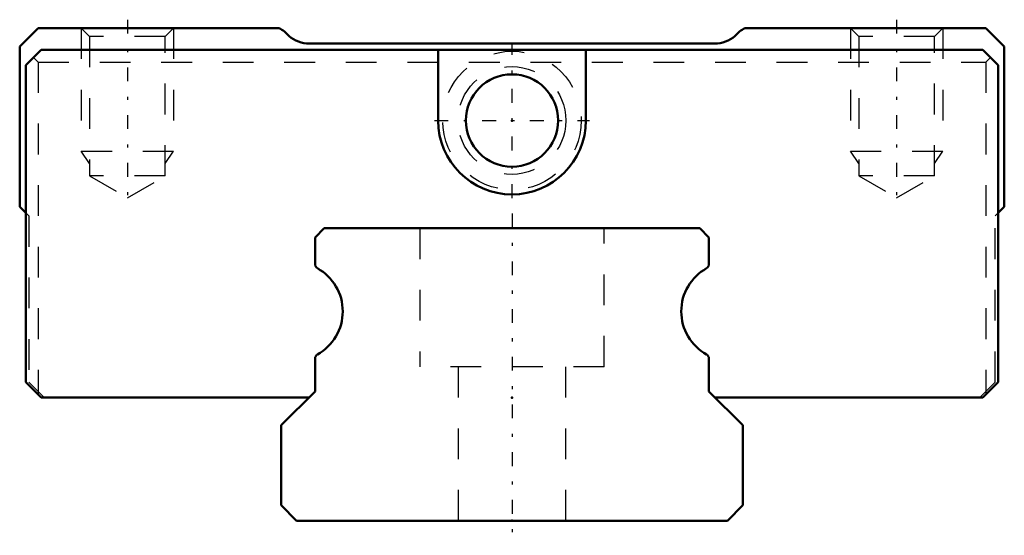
# Model space of a CAD drawing. Header units: millimetres. Extents: x -16 to 16, y -0.5 to 16.3.
import ezdxf

# ---------------------------------------------------------------- set-up
doc = ezdxf.new("R2010")
doc.units = ezdxf.units.MM
doc.linetypes.add('Center', pattern=[1.5, 0.45, -0.5, 0.05, -0.5])
doc.linetypes.add('Dashed', pattern=[2, 1, -1])
for name, color, linetype, lineweight in [('2d ConnectionPoints', 7, 'Continuous', 50), ('AM_0', 7, 'Continuous', 50), ('AM_5', 3, 'Continuous', 25), ('AM_7', 7, 'Center', 25), ('AM_9', 6, 'Dashed', 25)]:
    doc.layers.add(name, color=color, linetype=linetype, lineweight=lineweight)

# ---------------------------------------------------------------- blocks, each defined once
blk = doc.blocks.new('1_RSX_PB107_grease_nipple_0_in_RSX15MUU200LMG200PB1077850001_2')
at = {"layer": 'AM_9'}
for radius in [2.25, 1.75]:
    blk.add_circle((0, 13), radius, dxfattribs=at)
blk = doc.blocks.new('2_RSX15MUUPB1071_Slider_0_in_RSX15MUU200LMG200PB1077850001_2')
at = {"layer": 'AM_0'}
for p, q in [((-15.4, 16), (-16, 15.4)), ((-7.574, 16), (-15.4, 16)), ((15.4, 16), (7.574, 16)), ((16, 15.4), (15.4, 16)), ((-16, 15.4), (-16, 10.2)), ((6.59, 15.5), (-6.59, 15.5)), ((16, 10.2), (16, 15.4)), ((-15.3, 15.3), (-15.8, 14.8)), ((15.3, 15.3), (-15.3, 15.3)), ((-2.4, 15.3), (-2.4, 13)), ((2.4, 13), (2.4, 15.3)), ((15.8, 14.8), (15.3, 15.3)), ((-15.8, 14.8), (-15.8, 4.5)), ((15.8, 4.5), (15.8, 14.8)), ((-16, 10.2), (-15.8, 10)), ((15.8, 10), (16, 10.2)), ((-15.8, 4.5), (-15.3, 4)), ((15.3, 4), (15.8, 4.5)), ((-15.3, 4), (-6.6, 4)), ((6.6, 4), (15.3, 4))]:
    blk.add_line(p, q, dxfattribs=at)
blk.add_circle((0, 13), 1.5, dxfattribs=at)
for centre, radius, start, end in [((-8.01, 15.1), 1, 40.1883, 64.1581), ((8.01, 15.1), 1, 115.8419, 139.8117), ((-6.59, 16.5), 1, 228.999, 270), ((6.59, 16.5), 1, 270, 311.001), ((0, 13), 2.4, 180, 0)]:
    blk.add_arc(centre, radius, start, end, dxfattribs=at)
at = {"layer": 'AM_5', "linetype": 'Dashed'}
for p, q in [((-14, 16), (-14, 12)), ((-11, 16), (-11, 12)), ((11, 16), (11, 12)), ((14, 16), (14, 12)), ((-13.729, 11.6), (-14, 12)), ((-14, 12), (-11, 12)), ((-11.271, 11.6), (-11, 12)), ((11.271, 11.6), (11, 12)), ((11, 12), (14, 12)), ((13.73, 11.6), (14, 12))]:
    blk.add_line(p, q, dxfattribs=at)
at = {"layer": 'AM_7'}
for p, q in [((-12.5, 16.275), (-12.5, 10.215)), ((12.5, 16.275), (12.5, 10.215)), ((0, 10.48), (0, 15.52)), ((-2.52, 13), (2.52, 13))]:
    blk.add_line(p, q, dxfattribs=at)
at = {"layer": 'AM_9'}
for p, q in [((-14, 16), (-13.729, 15.729)), ((-11.271, 15.729), (-11, 16)), ((11, 16), (11.271, 15.729)), ((13.73, 15.729), (14, 16)), ((-13.729, 15.729), (-13.729, 11.2)), ((-11.271, 15.729), (-13.729, 15.729)), ((-11.271, 11.2), (-11.271, 15.729)), ((11.271, 15.729), (11.271, 11.2)), ((13.73, 15.729), (11.271, 15.729)), ((13.73, 11.2), (13.73, 15.729)), ((-15.55, 15.05), (-15.4, 14.9)), ((15.4, 14.9), (15.55, 15.05)), ((-15.4, 14.9), (15.4, 14.9)), ((-15.4, 14.9), (-15.4, 4.1)), ((15.4, 14.9), (15.4, 4.1)), ((-11.271, 11.2), (-13.729, 11.2)), ((-13.729, 11.2), (-12.5, 10.49)), ((-12.5, 10.49), (-11.271, 11.2)), ((13.73, 11.2), (11.271, 11.2)), ((11.271, 11.2), (12.5, 10.49)), ((12.5, 10.49), (13.73, 11.2)), ((-15.8, 10), (-15.7, 9.9)), ((15.7, 9.9), (15.8, 10)), ((-15.7, 9.9), (-15.7, 4.5)), ((15.7, 4.5), (15.7, 9.9)), ((-15.7, 4.5), (-15.2, 4)), ((15.2, 4), (15.7, 4.5))]:
    blk.add_line(p, q, dxfattribs=at)
blk = doc.blocks.new('3_RSX15M20020_Track_0_in_RSX15MUU200LMG200PB1077850001_2')
at = {"layer": 'AM_0'}
for p, q in [((-6.1, 9.5), (-6.4, 9.2)), ((6.1, 9.5), (-6.1, 9.5)), ((6.4, 9.2), (6.1, 9.5)), ((-6.4, 9.2), (-6.4, 8.33)), ((6.4, 8.33), (6.4, 9.2)), ((-6.4, 5.27), (-6.4, 4.2)), ((6.4, 4.2), (6.4, 5.27)), ((-6.4, 4.2), (-7.5, 3.1)), ((7.5, 3.1), (6.4, 4.2)), ((-7.5, 3.1), (-7.5, 0.5)), ((7.5, 0.5), (7.5, 3.1)), ((-7.5, 0.5), (-7, 0)), ((7, 0), (7.5, 0.5)), ((-7, 0), (7, 0))]:
    blk.add_line(p, q, dxfattribs=at)
for centre, radius, start, end in [((-6.25, 8.33), 0.15, 180, 240.9407), ((6.25, 8.33), 0.15, 299.0593, 0), ((-7.1, 6.8), 1.6, 299.0593, 60.9407), ((7.1, 6.8), 1.6, 119.0593, 240.9407), ((-6.25, 5.27), 0.15, 119.0593, 180), ((6.25, 5.27), 0.15, 360, 60.9407)]:
    blk.add_arc(centre, radius, start, end, dxfattribs=at)
at = {"layer": 'AM_7'}
blk.add_line((0, 9.975), (0, -0.475), dxfattribs=at)
at = {"layer": 'AM_9'}
for p, q in [((-3, 9.5), (-3, 5)), ((3, 5), (3, 9.5)), ((3, 5), (-3, 5)), ((-1.75, 5), (-1.75, 0)), ((1.75, 0), (1.75, 5))]:
    blk.add_line(p, q, dxfattribs=at)

msp = doc.modelspace()

# ---------------------------------------------------------------- linework, layer by layer
at = {"layer": '2d ConnectionPoints'}
for p in [(0, 13), (0, 13), (0, 4), (0, 4), (0, 0), (0, 0)]:
    msp.add_point(p, dxfattribs=at)

# ---------------------------------------------------------------- block references
for name in ['2_RSX15MUUPB1071_Slider_0_in_RSX15MUU200LMG200PB1077850001_2', '1_RSX_PB107_grease_nipple_0_in_RSX15MUU200LMG200PB1077850001_2', '3_RSX15M20020_Track_0_in_RSX15MUU200LMG200PB1077850001_2']:
    msp.add_blockref(name, (0, 0))

doc.saveas('drawing.dxf')
